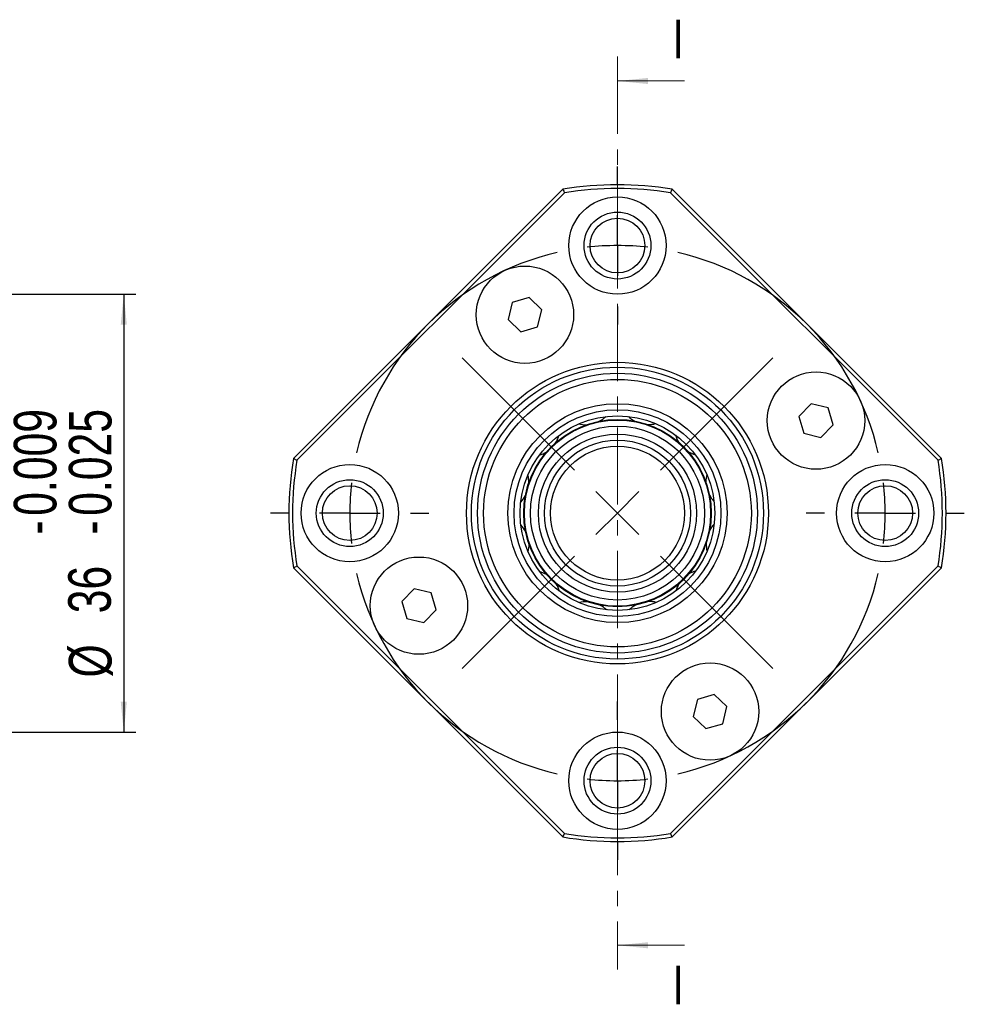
# Model space of a CAD drawing. Header units: millimetres. Extents: x 7 to 292, y 43 to 196.
# Tile 7 of 10: x 152 to 229, y 51 to 132. Entities that reach past the tile are written whole.
import ezdxf

# ---------------------------------------------------------------- set-up
doc = ezdxf.new("R2010")
doc.units = ezdxf.units.MM
doc.linetypes.add('CENTER', pattern=[10.16, 6.35, -1.27, 1.27, -1.27])
doc.layers.add('FORMAT', color=7, linetype='Continuous')
doc.styles.add('SLDTEXTSTYLE0', font='TXT', dxfattribs={"width": 0.75})
doc.dimstyles.new('SLDDIMSTYLE4', dxfattribs={"dimtxt": 3.5, "dimasz": 2.5, "dimexe": 0, "dimexo": 0.0625, "dimgap": 0.875, "dimtad": 1, "dimdec": 3, "dimrnd": 1e-09, "dimzin": 12, "dimdsep": 46, "dimtxsty": 'SLDTEXTSTYLE0', "dimsah": 1, "dimcen": 0.09, "dimadec": 0, "dimazin": 3, "dimtol": 1, "dimtp": -0.009, "dimtm": 0.025, "dimtfac": 1, "dimtdec": 3, "dimtofl": 0, "dimtmove": 0, "dimatfit": 3, "dimfxl": 0, "dimfrac": 2, "dimtolj": 1, "dimarcsym": 0})

# ---------------------------------------------------------------- blocks, each defined once
blk = doc.blocks.new('SW_CENTERMARKSYMBOL_1')
at = {"layer": 'FORMAT', "color": 0}
for p, q in [((0, 5), (0, 6.5)), ((0, 0), (0, 2.5)), ((0, 0), (0, -2.5)), ((0, -5), (0, -6.5)), ((-3.536, -18.464), (-12.768, -9.232)), ((3.536, -18.464), (12.768, -9.232)), ((0, -22), (-1.768, -20.232)), ((0, -22), (1.768, -20.232)), ((-27, -22), (-28.5, -22)), ((-22, -22), (-24.5, -22)), ((-22, -22), (-19.5, -22)), ((-17, -22), (-15.5, -22)), ((0, -22), (-1.768, -23.768)), ((0, -22), (1.768, -23.768)), ((17, -22), (15.5, -22)), ((22, -22), (19.5, -22)), ((22, -22), (24.5, -22)), ((27, -22), (28.5, -22)), ((-3.536, -25.536), (-12.768, -34.768)), ((3.536, -25.536), (12.768, -34.768)), ((0, -39), (0, -37.5)), ((0, -44), (0, -41.5)), ((0, -44), (0, -46.5)), ((0, -49), (0, -50.5))]:
    blk.add_line(p, q, dxfattribs=at)
for start, end in [(90, 96.51088), (83.48912, 90), (103.02177, 166.97823), (13.02177, 76.97823), (173.48912, 180), (0, 6.51088), (180, 186.51088), (353.48912, 0), (193.02177, 256.97823), (283.02177, 346.97823), (263.48912, 270), (270, 276.51088)]:
    blk.add_arc((0, -22), 22, start, end, dxfattribs=at)
blk = doc.blocks.new('_D_11')
at = {"layer": 'FORMAT', "color": 7}
for p, q in [((140.146, 108.931), (161.123, 108.931)), ((160.123, 108.931), (160.123, 72.931)), ((140.146, 72.931), (161.123, 72.931))]:
    blk.add_line(p, q, dxfattribs=at)
for points in [[(160.123, 108.931), (159.873, 106.431), (160.373, 106.431)], [(160.123, 72.931), (160.373, 75.431), (159.873, 75.431)]]:
    blk.add_solid(points, dxfattribs=at)
at = {"layer": 'FORMAT', "color": 7, "char_height": 3.5, "attachment_point": 1, "rotation": 90, "style": 'SLDTEXTSTYLE0'}
for s, insert in [('0.009', (151.086, 90.71)), ('0.025', (155.611, 90.71)), ('-', (151.086, 89.16)), ('-', (155.611, 89.16)), ('36', (155.558, 82.694)), ('%%c', (155.611, 77.416))]:
    blk.add_mtext(s, dxfattribs=dict(at, insert=insert))

msp = doc.modelspace()

# ---------------------------------------------------------------- linework, layer by layer
at = {"color": 7, "linetype": 'CENTER', "lineweight": 18}
msp.add_line((200.69276, 128.46239), (200.69276, 53.39992), dxfattribs=at)
at = {"color": 7, "linetype": 'Continuous', "lineweight": 18}
for p, q in [((206.19276, 126.46239), (200.69276, 126.46239)), ((206.19276, 55.39992), (200.69276, 55.39992))]:
    msp.add_line(p, q, dxfattribs=at)
at = {"color": 7, "linetype": 'Continuous', "lineweight": 25}
for p, q in [((174.06844, 95.41953), (196.20438, 117.55548)), ((205.18114, 117.55548), (227.31708, 95.41953)), ((196.34854, 117.27537), (174.34854, 95.27537)), ((227.03698, 95.27537), (205.03698, 117.27537)), ((193.42655, 108.64723), (192.04146, 108.24121)), ((194.47072, 107.65072), (193.42655, 108.64723)), ((192.04146, 108.24121), (191.70054, 106.83868)), ((194.1298, 106.24818), (194.47072, 107.65072)), ((191.70054, 106.83868), (192.74471, 105.84216)), ((192.74471, 105.84216), (194.1298, 106.24818)), ((216.60028, 99.92338), (215.60377, 98.87921)), ((218.00282, 99.58246), (216.60028, 99.92338)), ((218.40884, 98.19736), (218.00282, 99.58246)), ((215.60377, 98.87921), (216.00979, 97.49411)), ((217.41232, 97.15319), (218.40884, 98.19736)), ((216.00979, 97.49411), (217.41232, 97.15319)), ((196.20438, 64.30684), (174.06844, 86.44278)), ((174.34854, 86.58694), (196.34854, 64.58694)), ((205.03698, 64.58694), (227.03698, 86.58694)), ((227.31708, 86.44278), (205.18114, 64.30684)), ((183.9732, 84.70912), (182.97669, 83.66495)), ((185.37574, 84.3682), (183.9732, 84.70912)), ((185.78176, 82.9831), (185.37574, 84.3682)), ((182.97669, 83.66495), (183.38271, 82.27986)), ((184.78524, 81.93894), (185.78176, 82.9831)), ((183.38271, 82.27986), (184.78524, 81.93894)), ((207.25572, 75.61413), (206.9148, 74.2116)), ((208.64081, 76.02015), (207.25572, 75.61413)), ((209.68498, 75.02364), (208.64081, 76.02015)), ((209.34406, 73.6211), (209.68498, 75.02364)), ((206.9148, 74.2116), (207.95897, 73.21508)), ((207.95897, 73.21508), (209.34406, 73.6211))]:
    msp.add_line(p, q, dxfattribs=at)
at = {"color": 7, "linetype": 'Continuous', "lineweight": 25, "flags": 128}
for points in [[(208.24636, 92.42553), (208.43107, 92.13545), (208.63428, 91.8967)], [(194.91681, 85.84869), (194.61988, 86.00739), (194.29797, 86.12422)]]:
    msp.add_lwpolyline(points, dxfattribs=at)
at = {"color": 7, "linetype": 'Continuous', "lineweight": 25}
for centre, radius in [((200.69276, 112.93116), 4), ((200.69276, 112.93116), 2.75), ((200.69276, 112.93116), 2.25), ((193.08563, 107.2447), 4), ((200.69276, 90.93116), 12.40415), ((200.69276, 90.93116), 12), ((200.69276, 90.93116), 11.5), ((217.0063, 98.53829), 4), ((200.69276, 90.93116), 11), ((200.69276, 90.93116), 9), ((200.69276, 90.93116), 8.5), ((200.69276, 90.93116), 8), ((200.69276, 90.93116), 7.7), ((200.69276, 90.93116), 7.65), ((200.69276, 90.93116), 7.15), ((200.69276, 90.93116), 6.5), ((200.69276, 90.93116), 6), ((200.69276, 90.93116), 5.5), ((178.69276, 90.93116), 4), ((222.69276, 90.93116), 4), ((178.69276, 90.93116), 2.75), ((178.69276, 90.93116), 2.25), ((222.69276, 90.93116), 2.75), ((222.69276, 90.93116), 2.25), ((184.37922, 83.32403), 4), ((208.29989, 74.61762), 4), ((200.69276, 68.93116), 4), ((200.69276, 68.93116), 2.75), ((200.69276, 68.93116), 2.25)]:
    msp.add_circle(centre, radius, dxfattribs=at)
for centre, radius, start, end in [((200.69276, 90.93116), 27, 80.4309447, 99.5690553), ((200.69276, 90.93116), 26.7, 80.6360747, 99.3639253), ((198.06778, 100.58048), 2.38125, 298.3462105, 314.1771621), ((203.24412, 100.60021), 2.38125, 226.2595422, 242.0904937), ((198.06778, 100.58048), 2.38125, 256.2595422, 272.0904937), ((203.24412, 100.60021), 2.38125, 268.3462105, 284.1771621), ((193.5948, 97.97523), 2.38125, 327.8226239, 344.1771621), ((207.73683, 98.02912), 2.38125, 196.2595422, 212.0904937), ((193.5948, 97.97523), 2.38125, 286.2595422, 302.6140803), ((207.73683, 98.02912), 2.38125, 238.3462105, 254.1771621), ((200.69276, 90.93116), 27, 170.4309447, 189.5690553), ((200.69276, 90.93116), 26.7, 170.6360747, 189.3639253), ((200.69276, 90.93116), 26.7, 350.6360747, 9.3639253), ((200.69276, 90.93116), 27, 350.4309447, 9.5690553), ((191.02371, 93.48252), 2.38125, 357.8226239, 14.1771621), ((210.34209, 93.55614), 2.38125, 166.2595422, 182.0904937), ((191.02371, 93.48252), 2.38125, 316.2595422, 332.6140803), ((191.04344, 88.30617), 2.38125, 27.8226239, 44.1771621), ((210.36181, 88.3798), 2.38125, 136.2595422, 152.0904937), ((191.04344, 88.30617), 2.38125, 346.2595422, 2.6140803), ((210.36181, 88.3798), 2.38125, 178.3462105, 194.1771621), ((207.79072, 83.88709), 2.38125, 106.2595422, 122.0904937), ((193.64869, 83.83319), 2.38125, 16.2595422, 32.6140803), ((207.79072, 83.88709), 2.38125, 148.3462105, 164.1771621), ((198.1414, 81.2621), 2.38125, 88.3462105, 104.1771621), ((203.31774, 81.28183), 2.38125, 76.2595422, 92.0904937), ((198.1414, 81.2621), 2.38125, 46.2595422, 62.0904937), ((203.31774, 81.28183), 2.38125, 118.3462105, 134.1771621), ((200.69276, 90.93116), 27, 260.4309447, 279.5690553), ((200.69276, 90.93116), 26.7, 260.6360747, 279.3639253)]:
    msp.add_arc(centre, radius, start, end, dxfattribs=at)
for points in [[(196.20438, 117.55548), (196.25251, 117.46217), (196.30057, 117.3688), (196.34854, 117.27537)], [(205.18114, 117.55548), (205.13301, 117.46217), (205.08495, 117.3688), (205.03698, 117.27537)], [(174.06844, 95.41953), (174.16175, 95.3714), (174.25512, 95.32335), (174.34854, 95.27537)], [(227.03698, 95.27537), (227.1304, 95.32335), (227.22377, 95.3714), (227.31708, 95.41953)], [(174.06844, 86.44278), (174.16175, 86.49091), (174.25512, 86.53896), (174.34854, 86.58694)], [(227.03698, 86.58694), (227.1304, 86.53896), (227.22377, 86.49091), (227.31708, 86.44278)], [(196.20438, 64.30684), (196.25251, 64.40015), (196.30057, 64.49352), (196.34854, 64.58694)], [(205.03698, 64.58694), (205.08495, 64.49352), (205.13301, 64.40015), (205.18114, 64.30684)]]:
    msp.add_open_spline(points, degree=3, dxfattribs=at)
at = {"color": 7, "linetype": 'Continuous', "lineweight": 18}
for points in [[(200.69276, 126.46239), (203.19276, 126.21239), (203.19276, 126.71239)], [(200.69276, 55.39992), (203.19276, 55.14992), (203.19276, 55.64992)]]:
    msp.add_solid(points, dxfattribs=at)

# ---------------------------------------------------------------- block references
at = {"layer": 'FORMAT', "color": 7}
msp.add_blockref('SW_CENTERMARKSYMBOL_1', (200.69276, 112.93116), dxfattribs=at)

# ---------------------------------------------------------------- texts
at = {"color": 7, "linetype": 'Continuous', "char_height": 3.175, "attachment_point": 1, "style": 'SLDTEXTSTYLE0'}
for insert in [(205.2368, 131.50239), (205.2368, 53.7216)]:
    msp.add_mtext('I', dxfattribs=dict(at, insert=insert))

# ---------------------------------------------------------------- dimensions: what is measured, and where the dimension line sits
at = {"layer": 'FORMAT', "color": 7}
dim = msp.add_linear_dim(base=(160.12298, 72.93116), p1=(139.14631, 108.93116), p2=(139.14631, 72.93116), angle=90, text='%%c<>', dimstyle='SLDDIMSTYLE4', dxfattribs=at)
dim.commit()
dim.dimension.update_dxf_attribs({"geometry": '_D_11', "text_midpoint": (160.12298, 89.882), "dimtype": 160})

doc.saveas('drawing.dxf')
